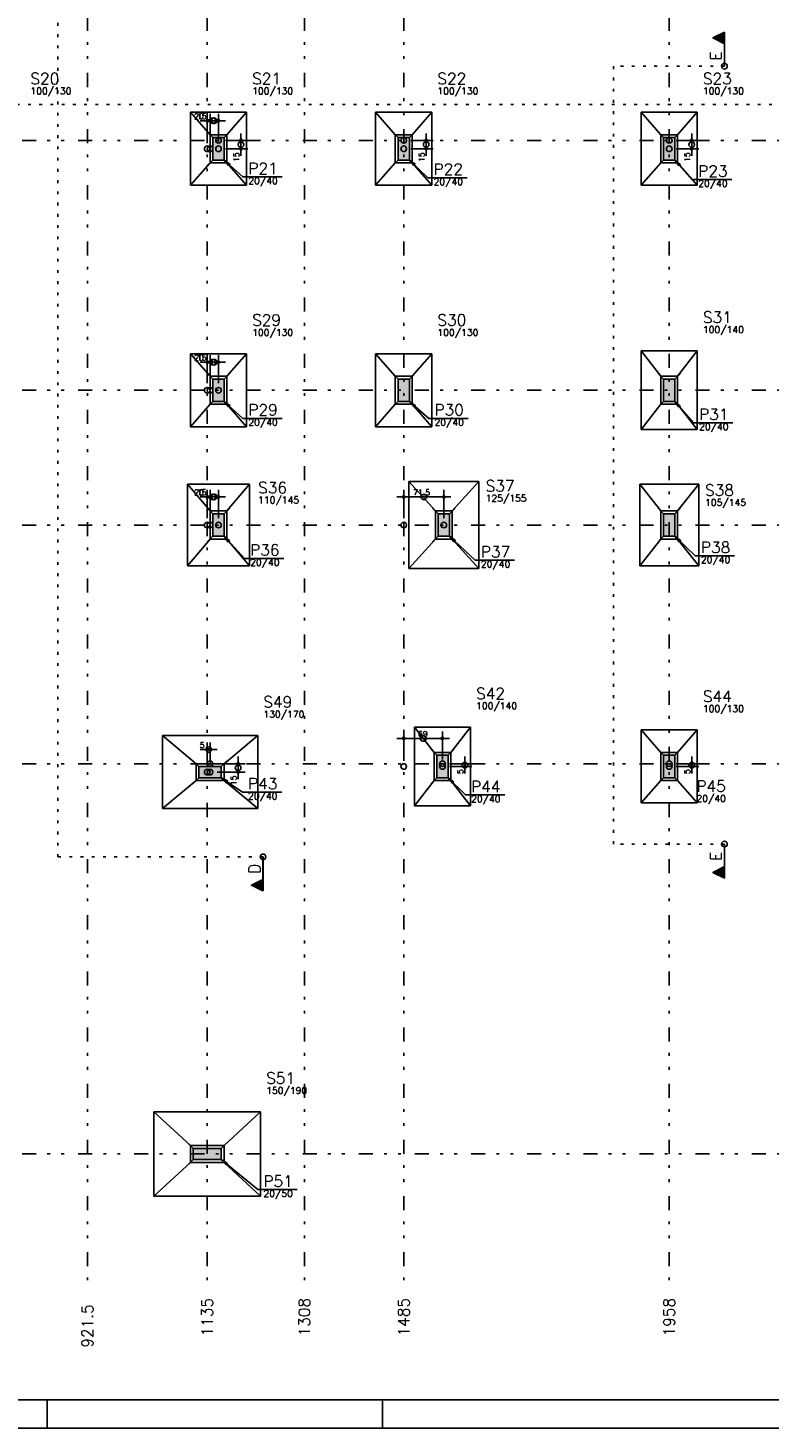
# Model space of a CAD drawing. Extents: x 0 to 119, y 0 to 84.
# Tile 2 of 11: x 32 to 59, y 0 to 50. Entities that reach past the tile are written whole.
import ezdxf

# ---------------------------------------------------------------- set-up
doc = ezdxf.new("R2010")
doc.units = 0
doc.linetypes.add('ESTILO_TQS_0002', pattern=[0.4, 0.1, -0.3])
doc.linetypes.add('ESTILO_TQS_0004', pattern=[2, 0.5, -0.4, 0.1, -0.4, 0.1, -0.5])
for name, color, linetype in [('1', 1, 'CONTINUOUS'), ('3', 3, 'CONTINUOUS'), ('6', 6, 'CONTINUOUS'), ('8', 8, 'CONTINUOUS')]:
    doc.layers.add(name, color=color, linetype=linetype)
doc.styles.get("Standard").update_dxf_attribs({"font": 'ROMANS.SHX'})

msp = doc.modelspace()

# ---------------------------------------------------------------- linework, layer by layer
at = {"layer": '1', "linetype": 'ESTILO_TQS_0004'}
for p, q in [((34.38486, 80.26058), (34.38486, 5.26058)), ((38.65486, 80.26058), (38.65486, 5.26058)), ((42.11486, 80.26058), (42.11486, 5.26058)), ((45.65486, 80.26058), (45.65486, 5.26058)), ((55.11486, 80.26058), (55.11486, 5.26058)), ((10.05486, 45.86058), (82.61486, 45.86058)), ((10.05486, 36.96058), (82.61486, 36.96058)), ((10.05486, 32.16058), (82.61486, 32.16058)), ((10.05486, 23.66058), (82.61486, 23.66058)), ((10.05486, 9.76058), (82.61486, 9.76058))]:
    msp.add_line(p, q, dxfattribs=at)
at = {"layer": '1', "linetype": 'CONTINUOUS'}
for p, q in [((39.30486, 46.56058), (38.40486, 46.56058)), ((39.30486, 46.56058), (38.50486, 46.56058)), ((38.65486, 45.81058), (38.65486, 46.81058)), ((38.75486, 45.81058), (38.75486, 46.81058)), ((39.05486, 45.81058), (39.05486, 46.81058)), ((39.05486, 45.81058), (39.05486, 46.81058)), ((38.85486, 45.96058), (38.65486, 46.16058)), ((39.25486, 45.96058), (39.45486, 46.16058)), ((39.85486, 45.31058), (39.85486, 46.11058)), ((39.85486, 45.31058), (39.85486, 46.11058)), ((45.45486, 45.96058), (45.25486, 46.16058)), ((45.85486, 45.96058), (46.05486, 46.16058)), ((46.45486, 45.31058), (46.45486, 46.11058)), ((46.45486, 45.31058), (46.45486, 46.11058)), ((54.91486, 45.96058), (54.71486, 46.16058)), ((55.31486, 45.96058), (55.51486, 46.16058)), ((55.91486, 45.31058), (55.91486, 46.11058)), ((55.91486, 45.31058), (55.91486, 46.11058)), ((38.65486, 45.56058), (38.65486, 45.56058)), ((38.75486, 45.56058), (38.75486, 45.56058)), ((39.05486, 45.86058), (39.05486, 45.86058)), ((39.05486, 45.86058), (39.05486, 45.86058)), ((39.05486, 45.56058), (39.05486, 45.56058)), ((39.05486, 45.56058), (39.05486, 45.56058)), ((39.05486, 45.56058), (39.05486, 45.56058)), ((39.05486, 45.56058), (39.05486, 45.56058)), ((39.05486, 45.56058), (39.05486, 45.56058)), ((39.05486, 45.56058), (39.05486, 45.56058)), ((39.30486, 45.86058), (40.10486, 45.86058)), ((39.30486, 45.86058), (40.10486, 45.86058)), ((39.30486, 45.56058), (40.10486, 45.56058)), ((39.30486, 45.56058), (40.10486, 45.56058)), ((45.65486, 45.86058), (45.65486, 45.86058)), ((45.65486, 45.86058), (45.65486, 45.86058)), ((45.65486, 45.56058), (45.65486, 45.56058)), ((45.65486, 45.56058), (45.65486, 45.56058)), ((45.65486, 45.56058), (45.65486, 45.56058)), ((45.65486, 45.56058), (45.65486, 45.56058)), ((45.90486, 45.86058), (46.70486, 45.86058)), ((45.90486, 45.86058), (46.70486, 45.86058)), ((45.90486, 45.56058), (46.70486, 45.56058)), ((45.90486, 45.56058), (46.70486, 45.56058)), ((55.11486, 45.86058), (55.11486, 45.86058)), ((55.11486, 45.86058), (55.11486, 45.86058)), ((55.11486, 45.56058), (55.11486, 45.56058)), ((55.11486, 45.56058), (55.11486, 45.56058)), ((55.11486, 45.56058), (55.11486, 45.56058)), ((55.11486, 45.56058), (55.11486, 45.56058)), ((55.36486, 45.86058), (56.16486, 45.86058)), ((55.36486, 45.86058), (56.16486, 45.86058)), ((55.36486, 45.56058), (56.16486, 45.56058)), ((55.36486, 45.56058), (56.16486, 45.56058)), ((38.85486, 45.16058), (38.65486, 44.96058)), ((39.25486, 45.16058), (39.45486, 44.96058)), ((45.45486, 45.16058), (45.25486, 44.96058)), ((45.85486, 45.16058), (46.05486, 44.96058)), ((54.91486, 45.16058), (54.71486, 44.96058)), ((55.31486, 45.16058), (55.51486, 44.96058)), ((39.30486, 37.96058), (38.40486, 37.96058)), ((39.30486, 37.96058), (38.50486, 37.96058)), ((38.65486, 37.21058), (38.65486, 38.21058)), ((38.75486, 37.21058), (38.75486, 38.21058)), ((39.05486, 37.21058), (39.05486, 38.21058)), ((39.05486, 37.21058), (39.05486, 38.21058)), ((38.85486, 37.36058), (38.65486, 37.56058)), ((39.25486, 37.36058), (39.45486, 37.56058)), ((45.45486, 37.36058), (45.25486, 37.56058)), ((45.85486, 37.36058), (46.05486, 37.56058)), ((54.91486, 37.36058), (54.71486, 37.56058)), ((55.31486, 37.36058), (55.51486, 37.56058)), ((38.65486, 36.96058), (38.65486, 36.96058)), ((38.75486, 36.96058), (38.75486, 36.96058)), ((39.05486, 36.96058), (39.05486, 36.96058)), ((39.05486, 36.96058), (39.05486, 36.96058)), ((39.05486, 36.96058), (39.05486, 36.96058)), ((39.05486, 36.96058), (39.05486, 36.96058)), ((45.65486, 36.96058), (45.65486, 36.96058)), ((45.65486, 36.96058), (45.65486, 36.96058)), ((55.11486, 36.96058), (55.11486, 36.96058)), ((55.11486, 36.96058), (55.11486, 36.96058)), ((38.85486, 36.56058), (38.65486, 36.36058)), ((39.25486, 36.56058), (39.45486, 36.36058)), ((45.45486, 36.56058), (45.25486, 36.36058)), ((45.85486, 36.56058), (46.05486, 36.36058)), ((54.91486, 36.56058), (54.71486, 36.36058)), ((55.31486, 36.56058), (55.51486, 36.36058)), ((38.65486, 32.41058), (38.65486, 33.41058)), ((38.75486, 32.41058), (38.75486, 33.41058)), ((39.05486, 32.41058), (39.05486, 33.41058)), ((39.05486, 32.41058), (39.05486, 33.41058)), ((45.65486, 32.41058), (45.65486, 33.41058)), ((45.65486, 32.41058), (45.65486, 33.41058)), ((47.08486, 32.41058), (47.08486, 33.41058)), ((47.08486, 32.41058), (47.08486, 33.41058)), ((39.30486, 33.16058), (38.40486, 33.16058)), ((39.30486, 33.16058), (38.50486, 33.16058)), ((47.33486, 33.16058), (45.40486, 33.16058)), ((47.33486, 33.16058), (45.40486, 33.16058)), ((38.85486, 32.56058), (38.65486, 32.76058)), ((39.25486, 32.56058), (39.45486, 32.76058)), ((46.88486, 32.56058), (46.68486, 32.76058)), ((47.28486, 32.56058), (47.48486, 32.76058)), ((54.91486, 32.56058), (54.71486, 32.76058)), ((55.31486, 32.56058), (55.51486, 32.76058)), ((38.65486, 32.16058), (38.65486, 32.16058)), ((38.75486, 32.16058), (38.75486, 32.16058)), ((39.05486, 32.16058), (39.05486, 32.16058)), ((39.05486, 32.16058), (39.05486, 32.16058)), ((39.05486, 32.16058), (39.05486, 32.16058)), ((39.05486, 32.16058), (39.05486, 32.16058)), ((45.65486, 32.16058), (45.65486, 32.16058)), ((45.65486, 32.16058), (45.65486, 32.16058)), ((47.08486, 32.16058), (47.08486, 32.16058)), ((47.08486, 32.16058), (47.08486, 32.16058)), ((47.08486, 32.16058), (47.08486, 32.16058)), ((47.08486, 32.16058), (47.08486, 32.16058)), ((55.11486, 32.16058), (55.11486, 32.16058)), ((55.11486, 32.16058), (55.11486, 32.16058)), ((38.85486, 31.76058), (38.65486, 31.56058)), ((39.25486, 31.76058), (39.45486, 31.56058)), ((46.88486, 31.76058), (46.68486, 31.56058)), ((47.28486, 31.76058), (47.48486, 31.56058)), ((54.91486, 31.76058), (54.71486, 31.56058)), ((55.31486, 31.76058), (55.51486, 31.56058)), ((47.28486, 24.56058), (45.40486, 24.56058)), ((47.28486, 24.56058), (45.40486, 24.56058)), ((45.65486, 23.81058), (45.65486, 24.81058)), ((45.65486, 23.81058), (45.65486, 24.81058)), ((47.03486, 23.81058), (47.03486, 24.81058)), ((47.03486, 23.81058), (47.03486, 24.81058)), ((39.00486, 24.16058), (38.40486, 24.16058)), ((38.65486, 23.61058), (38.65486, 24.41058)), ((38.75486, 23.61058), (38.75486, 24.41058)), ((46.83486, 23.96058), (46.63486, 24.16058)), ((47.23486, 23.96058), (47.43486, 24.16058)), ((54.91486, 23.96058), (54.71486, 24.16058)), ((55.31486, 23.96058), (55.51486, 24.16058)), ((38.35486, 23.56058), (38.15486, 23.76058)), ((38.75486, 23.66058), (38.75486, 23.66058)), ((38.75486, 23.66058), (38.75486, 23.66058)), ((39.00486, 23.66058), (40.00486, 23.66058)), ((39.00486, 23.66058), (40.00486, 23.66058)), ((39.15486, 23.56058), (39.35486, 23.76058)), ((39.75486, 23.11058), (39.75486, 23.91058)), ((39.75486, 23.11058), (39.75486, 23.91058)), ((45.65486, 23.56058), (45.65486, 23.56058)), ((45.65486, 23.56058), (45.65486, 23.56058)), ((47.03486, 23.66058), (47.03486, 23.66058)), ((47.03486, 23.66058), (47.03486, 23.66058)), ((47.03486, 23.56058), (47.03486, 23.56058)), ((47.03486, 23.56058), (47.03486, 23.56058)), ((47.03486, 23.56058), (47.03486, 23.56058)), ((47.03486, 23.56058), (47.03486, 23.56058)), ((47.03486, 23.56058), (47.03486, 23.56058)), ((47.03486, 23.56058), (47.03486, 23.56058)), ((47.28486, 23.66058), (48.08486, 23.66058)), ((47.28486, 23.66058), (48.08486, 23.66058)), ((47.28486, 23.56058), (48.08486, 23.56058)), ((47.28486, 23.56058), (48.08486, 23.56058)), ((47.83486, 23.31058), (47.83486, 23.91058)), ((47.83486, 23.31058), (47.83486, 23.91058)), ((55.11486, 23.66058), (55.11486, 23.66058)), ((55.11486, 23.66058), (55.11486, 23.66058)), ((55.11486, 23.56058), (55.11486, 23.56058)), ((55.11486, 23.56058), (55.11486, 23.56058)), ((55.11486, 23.56058), (55.11486, 23.56058)), ((55.11486, 23.56058), (55.11486, 23.56058)), ((55.36486, 23.66058), (56.16486, 23.66058)), ((55.36486, 23.66058), (56.16486, 23.66058)), ((55.36486, 23.56058), (56.16486, 23.56058)), ((55.36486, 23.56058), (56.16486, 23.56058)), ((55.91486, 23.31058), (55.91486, 23.91058)), ((55.91486, 23.31058), (55.91486, 23.91058)), ((38.35486, 23.16058), (38.15486, 22.96058)), ((38.65486, 23.36058), (38.65486, 23.36058)), ((38.75486, 23.36058), (38.75486, 23.36058)), ((38.75486, 23.36058), (38.75486, 23.36058)), ((38.75486, 23.36058), (38.75486, 23.36058)), ((38.75486, 23.36058), (38.75486, 23.36058)), ((38.75486, 23.36058), (38.75486, 23.36058)), ((39.00486, 23.36058), (40.00486, 23.36058)), ((39.00486, 23.36058), (40.00486, 23.36058)), ((39.15486, 23.16058), (39.35486, 22.96058)), ((46.83486, 23.16058), (46.63486, 22.96058)), ((47.23486, 23.16058), (47.43486, 22.96058)), ((54.91486, 23.16058), (54.71486, 22.96058)), ((55.31486, 23.16058), (55.51486, 22.96058)), ((38.15486, 9.96058), (37.95486, 10.16058)), ((39.15486, 9.96058), (39.35486, 10.16058)), ((38.15486, 9.56058), (37.95486, 9.36058)), ((38.65486, 9.76058), (38.65486, 9.76058)), ((38.65486, 9.76058), (38.65486, 9.76058)), ((39.15486, 9.56058), (39.35486, 9.36058)), ((32.950001, 0), (32.950001, 1)), ((44.900002, 0), (44.900002, 1)), ((0, 0), (118.900002, 0))]:
    msp.add_line(p, q, dxfattribs=at)
for points in [[(40.05486, 46.86058), (38.05486, 46.86058)], [(38.05486, 46.86058), (38.05486, 44.26058)], [(38.75486, 46.06058), (38.05486, 46.86058)], [(39.35486, 46.06058), (40.05486, 46.86058)], [(40.05486, 44.26058), (40.05486, 46.86058)], [(46.65486, 46.86058), (44.65486, 46.86058)], [(44.65486, 46.86058), (44.65486, 44.26058)], [(45.35486, 46.06058), (44.65486, 46.86058)], [(45.95486, 46.06058), (46.65486, 46.86058)], [(46.65486, 44.26058), (46.65486, 46.86058)], [(56.11486, 46.86058), (54.11486, 46.86058)], [(54.11486, 46.86058), (54.11486, 44.26058)], [(54.81486, 46.06058), (54.11486, 46.86058)], [(55.41486, 46.06058), (56.11486, 46.86058)], [(56.11486, 44.26058), (56.11486, 46.86058)], [(38.75486, 45.06058), (39.35486, 45.06058), (39.35486, 46.06058), (38.75486, 46.06058), (38.75486, 45.06058)], [(45.35486, 45.06058), (45.95486, 45.06058), (45.95486, 46.06058), (45.35486, 46.06058), (45.35486, 45.06058)], [(54.81486, 45.06058), (55.41486, 45.06058), (55.41486, 46.06058), (54.81486, 46.06058), (54.81486, 45.06058)], [(38.75486, 45.06058), (38.05486, 44.26058)], [(41.319523, 44.56058), (39.919523, 44.56058), (39.25486, 45.16058), (39.460711, 45.018716), (39.25486, 45.16058), (39.41698, 44.970272)], [(39.35486, 45.06058), (40.05486, 44.26058)], [(45.35486, 45.06058), (44.65486, 44.26058)], [(47.919523, 44.528929), (46.519523, 44.528929), (45.85486, 45.16058), (46.057009, 45.013488), (45.85486, 45.16058), (46.01205, 44.96618)], [(45.95486, 45.06058), (46.65486, 44.26058)], [(54.81486, 45.06058), (54.11486, 44.26058)], [(57.347873, 44.465628), (55.947873, 44.465628), (55.31486, 45.16058), (55.505892, 44.999314), (55.31486, 45.16058), (55.457644, 44.955366)], [(55.41486, 45.06058), (56.11486, 44.26058)], [(38.05486, 44.26058), (40.05486, 44.26058)], [(44.65486, 44.26058), (46.65486, 44.26058)], [(54.11486, 44.26058), (56.11486, 44.26058)], [(40.05486, 38.26058), (38.05486, 38.26058)], [(38.05486, 38.26058), (38.05486, 35.66058)], [(38.75486, 37.46058), (38.05486, 38.26058)], [(39.35486, 37.46058), (40.05486, 38.26058)], [(40.05486, 35.66058), (40.05486, 38.26058)], [(46.65486, 38.26058), (44.65486, 38.26058)], [(44.65486, 38.26058), (44.65486, 35.66058)], [(45.35486, 37.46058), (44.65486, 38.26058)], [(45.95486, 37.46058), (46.65486, 38.26058)], [(46.65486, 35.66058), (46.65486, 38.26058)], [(56.11486, 38.36058), (54.11486, 38.36058)], [(54.11486, 38.36058), (54.11486, 35.56058)], [(54.81486, 37.46058), (54.11486, 38.36058)], [(55.41486, 37.46058), (56.11486, 38.36058)], [(56.11486, 35.56058), (56.11486, 38.36058)], [(38.75486, 36.46058), (39.35486, 36.46058), (39.35486, 37.46058), (38.75486, 37.46058), (38.75486, 36.46058)], [(45.35486, 36.46058), (45.95486, 36.46058), (45.95486, 37.46058), (45.35486, 37.46058), (45.35486, 36.46058)], [(54.81486, 36.46058), (55.41486, 36.46058), (55.41486, 37.46058), (54.81486, 37.46058), (54.81486, 36.46058)], [(38.75486, 36.46058), (38.05486, 35.66058)], [(41.319523, 35.96058), (39.919523, 35.96058), (39.25486, 36.56058), (39.460711, 36.418716), (39.25486, 36.56058), (39.41698, 36.370272)], [(39.35486, 36.46058), (40.05486, 35.66058)], [(45.35486, 36.46058), (44.65486, 35.66058)], [(47.951174, 35.96058), (46.551174, 35.96058), (45.85486, 36.56058), (46.06393, 36.423504), (45.85486, 36.56058), (46.021328, 36.374063)], [(45.95486, 36.46058), (46.65486, 35.66058)], [(54.81486, 36.46058), (54.11486, 35.56058)], [(57.379523, 35.802327), (55.979523, 35.802327), (55.31486, 36.56058), (55.502782, 36.395701), (55.31486, 36.56058), (55.453705, 36.352681)], [(55.41486, 36.46058), (56.11486, 35.56058)], [(38.05486, 35.66058), (40.05486, 35.66058)], [(44.65486, 35.66058), (46.65486, 35.66058)], [(54.11486, 35.56058), (56.11486, 35.56058)], [(40.15486, 33.61058), (37.95486, 33.61058)], [(37.95486, 33.61058), (37.95486, 30.71058)], [(38.75486, 32.66058), (37.95486, 33.61058)], [(39.35486, 32.66058), (40.15486, 33.61058)], [(40.15486, 30.71058), (40.15486, 33.61058)], [(48.33486, 33.71058), (45.83486, 33.71058)], [(45.83486, 33.71058), (45.83486, 30.61058)], [(46.78486, 32.66058), (45.83486, 33.71058)], [(47.38486, 32.66058), (48.33486, 33.71058)], [(48.33486, 30.61058), (48.33486, 33.71058)], [(56.16486, 33.61058), (54.06486, 33.61058)], [(54.06486, 33.61058), (54.06486, 30.71058)], [(54.81486, 32.66058), (54.06486, 33.61058)], [(55.41486, 32.66058), (56.16486, 33.61058)], [(56.16486, 30.71058), (56.16486, 33.61058)], [(38.75486, 31.66058), (39.35486, 31.66058), (39.35486, 32.66058), (38.75486, 32.66058), (38.75486, 31.66058)], [(46.78486, 31.66058), (47.38486, 31.66058), (47.38486, 32.66058), (46.78486, 32.66058), (46.78486, 31.66058)], [(54.81486, 31.66058), (55.41486, 31.66058), (55.41486, 32.66058), (54.81486, 32.66058), (54.81486, 31.66058)], [(38.75486, 31.66058), (37.95486, 30.71058)], [(41.382824, 30.970676), (39.982824, 30.970676), (39.25486, 31.76058), (39.446828, 31.600429), (39.25486, 31.76058), (39.398837, 31.556201)], [(39.35486, 31.66058), (40.15486, 30.71058)], [(46.78486, 31.66058), (45.83486, 30.61058)], [(49.602728, 30.907375), (48.202728, 30.907375), (47.28486, 31.76058), (47.488619, 31.615728), (47.28486, 31.76058), (47.444186, 31.567927)], [(47.38486, 31.66058), (48.33486, 30.61058)], [(54.81486, 31.66058), (54.06486, 30.71058)], [(57.442824, 31.065628), (56.042824, 31.065628), (55.31486, 31.76058), (55.516675, 31.613031), (55.31486, 31.76058), (55.47161, 31.565825)], [(55.41486, 31.66058), (56.16486, 30.71058)], [(37.95486, 30.71058), (40.15486, 30.71058)], [(45.83486, 30.61058), (48.33486, 30.61058)], [(54.06486, 30.71058), (56.16486, 30.71058)], [(48.03486, 24.96058), (46.03486, 24.96058)], [(46.03486, 24.96058), (46.03486, 22.16058)], [(46.73486, 24.06058), (46.03486, 24.96058)], [(47.33486, 24.06058), (48.03486, 24.96058)], [(48.03486, 22.16058), (48.03486, 24.96058)], [(37.05486, 24.66058), (37.05486, 22.06058)], [(40.45486, 24.66058), (37.05486, 24.66058)], [(38.25486, 23.66058), (37.05486, 24.66058)], [(39.25486, 23.66058), (40.45486, 24.66058)], [(40.45486, 22.06058), (40.45486, 24.66058)], [(56.11486, 24.86058), (54.11486, 24.86058)], [(54.11486, 24.86058), (54.11486, 22.26058)], [(54.81486, 24.06058), (54.11486, 24.86058)], [(55.41486, 24.06058), (56.11486, 24.86058)], [(56.11486, 22.26058), (56.11486, 24.86058)], [(46.73486, 23.06058), (47.33486, 23.06058), (47.33486, 24.06058), (46.73486, 24.06058), (46.73486, 23.06058)], [(54.81486, 23.06058), (55.41486, 23.06058), (55.41486, 24.06058), (54.81486, 24.06058), (54.81486, 23.06058)], [(38.25486, 23.66058), (38.25486, 23.06058), (39.25486, 23.06058), (39.25486, 23.66058), (38.25486, 23.66058)], [(38.25486, 23.06058), (37.05486, 22.06058)], [(41.307888, 22.649172), (39.907888, 22.649172), (39.15486, 23.16058), (39.378238, 23.048321), (39.15486, 23.16058), (39.341572, 22.994332)], [(39.25486, 23.06058), (40.45486, 22.06058)], [(46.73486, 23.06058), (46.03486, 22.16058)], [(49.255001, 22.545815), (47.855001, 22.545815), (47.23486, 23.16058), (47.433859, 23.009254), (47.23486, 23.16058), (47.387912, 22.962906)], [(47.33486, 23.06058), (48.03486, 22.16058)], [(54.81486, 23.06058), (54.11486, 22.26058)], [(55.41486, 23.06058), (56.11486, 22.26058)], [(37.05486, 22.06058), (40.45486, 22.06058)], [(46.03486, 22.16058), (48.03486, 22.16058)], [(54.11486, 22.26058), (56.11486, 22.26058)], [(36.75486, 11.26058), (36.75486, 8.26058)], [(40.55486, 11.26058), (36.75486, 11.26058)], [(38.05486, 10.06058), (36.75486, 11.26058)], [(39.25486, 10.06058), (40.55486, 11.26058)], [(40.55486, 8.26058), (40.55486, 11.26058)], [(38.05486, 10.06058), (38.05486, 9.46058), (39.25486, 9.46058), (39.25486, 10.06058), (38.05486, 10.06058)], [(41.856343, 8.489831), (40.456343, 8.489831), (39.15486, 9.56058), (39.367, 9.428305), (39.15486, 9.56058), (39.325536, 9.377906)], [(38.05486, 9.46058), (36.75486, 8.26058)], [(39.25486, 9.46058), (40.55486, 8.26058)], [(36.75486, 8.26058), (40.55486, 8.26058)]]:
    msp.add_lwpolyline(points, dxfattribs=at)
for centre, radius in [((57.081174, 48.50236), 0.1), ((38.65486, 46.56058), 0.04), ((38.65486, 46.56058), 0.02), ((38.75486, 46.56058), 0.04), ((38.75486, 46.56058), 0.02), ((38.85486, 46.56058), 0.1), ((38.90486, 46.56058), 0.1), ((39.05486, 46.56058), 0.04), ((39.05486, 46.56058), 0.04), ((39.05486, 46.56058), 0.02), ((39.05486, 46.56058), 0.02), ((39.05486, 45.86058), 0.1), ((39.05486, 45.86058), 0.1), ((39.85486, 45.86058), 0.04), ((39.85486, 45.86058), 0.04), ((39.85486, 45.86058), 0.02), ((39.85486, 45.86058), 0.02), ((45.65486, 45.86058), 0.1), ((45.65486, 45.86058), 0.1), ((46.45486, 45.86058), 0.04), ((46.45486, 45.86058), 0.04), ((46.45486, 45.86058), 0.02), ((46.45486, 45.86058), 0.02), ((55.11486, 45.86058), 0.1), ((55.11486, 45.86058), 0.1), ((55.91486, 45.86058), 0.04), ((55.91486, 45.86058), 0.04), ((55.91486, 45.86058), 0.02), ((55.91486, 45.86058), 0.02), ((38.65486, 45.56058), 0.1), ((38.75486, 45.56058), 0.1), ((39.05486, 45.56058), 0.1), ((39.05486, 45.56058), 0.1), ((39.05486, 45.56058), 0.1), ((39.05486, 45.56058), 0.1), ((39.85486, 45.71058), 0.1), ((39.85486, 45.71058), 0.1), ((39.85486, 45.56058), 0.04), ((39.85486, 45.56058), 0.04), ((39.85486, 45.56058), 0.02), ((39.85486, 45.56058), 0.02), ((45.65486, 45.56058), 0.1), ((45.65486, 45.56058), 0.1), ((46.45486, 45.71058), 0.1), ((46.45486, 45.71058), 0.1), ((46.45486, 45.56058), 0.04), ((46.45486, 45.56058), 0.04), ((46.45486, 45.56058), 0.02), ((46.45486, 45.56058), 0.02), ((55.11486, 45.56058), 0.1), ((55.11486, 45.56058), 0.1), ((55.91486, 45.71058), 0.1), ((55.91486, 45.71058), 0.1), ((55.91486, 45.56058), 0.04), ((55.91486, 45.56058), 0.04), ((55.91486, 45.56058), 0.02), ((55.91486, 45.56058), 0.02), ((38.65486, 37.96058), 0.04), ((38.65486, 37.96058), 0.02), ((38.75486, 37.96058), 0.04), ((38.75486, 37.96058), 0.02), ((38.85486, 37.96058), 0.1), ((38.90486, 37.96058), 0.1), ((39.05486, 37.96058), 0.04), ((39.05486, 37.96058), 0.04), ((39.05486, 37.96058), 0.02), ((39.05486, 37.96058), 0.02), ((38.65486, 36.96058), 0.1), ((38.75486, 36.96058), 0.1), ((39.05486, 36.96058), 0.1), ((39.05486, 36.96058), 0.1), ((38.65486, 33.16058), 0.04), ((38.65486, 33.16058), 0.02), ((38.75486, 33.16058), 0.04), ((38.75486, 33.16058), 0.02), ((38.85486, 33.16058), 0.1), ((38.90486, 33.16058), 0.1), ((39.05486, 33.16058), 0.04), ((39.05486, 33.16058), 0.04), ((39.05486, 33.16058), 0.02), ((39.05486, 33.16058), 0.02), ((45.65486, 33.16058), 0.04), ((45.65486, 33.16058), 0.04), ((45.65486, 33.16058), 0.02), ((45.65486, 33.16058), 0.02), ((46.36986, 33.16058), 0.1), ((46.36986, 33.16058), 0.1), ((47.08486, 33.16058), 0.04), ((47.08486, 33.16058), 0.04), ((47.08486, 33.16058), 0.02), ((47.08486, 33.16058), 0.02), ((38.65486, 32.16058), 0.1), ((38.75486, 32.16058), 0.1), ((39.05486, 32.16058), 0.1), ((39.05486, 32.16058), 0.1), ((45.65486, 32.16058), 0.1), ((45.65486, 32.16058), 0.1), ((47.08486, 32.16058), 0.1), ((47.08486, 32.16058), 0.1), ((45.65486, 24.56058), 0.04), ((45.65486, 24.56058), 0.04), ((45.65486, 24.56058), 0.02), ((45.65486, 24.56058), 0.02), ((46.34486, 24.56058), 0.1), ((46.34486, 24.56058), 0.1), ((47.03486, 24.56058), 0.04), ((47.03486, 24.56058), 0.04), ((47.03486, 24.56058), 0.02), ((47.03486, 24.56058), 0.02), ((38.70486, 24.16058), 0.1), ((38.65486, 24.16058), 0.04), ((38.65486, 24.16058), 0.02), ((38.75486, 24.16058), 0.04), ((38.75486, 24.16058), 0.02), ((38.65486, 23.36058), 0.1), ((38.75486, 23.66058), 0.1), ((38.75486, 23.66058), 0.1), ((38.75486, 23.36058), 0.1), ((38.75486, 23.36058), 0.1), ((38.75486, 23.36058), 0.1), ((39.75486, 23.51058), 0.1), ((39.75486, 23.51058), 0.1), ((39.75486, 23.66058), 0.04), ((39.75486, 23.66058), 0.04), ((39.75486, 23.66058), 0.02), ((39.75486, 23.66058), 0.02), ((45.65486, 23.56058), 0.1), ((45.65486, 23.56058), 0.1), ((47.03486, 23.66058), 0.1), ((47.03486, 23.66058), 0.1), ((47.03486, 23.56058), 0.1), ((47.03486, 23.56058), 0.1), ((47.03486, 23.56058), 0.1), ((47.03486, 23.56058), 0.1), ((47.83486, 23.61058), 0.1), ((47.83486, 23.61058), 0.1), ((47.83486, 23.66058), 0.04), ((47.83486, 23.66058), 0.04), ((47.83486, 23.56058), 0.04), ((47.83486, 23.56058), 0.04), ((47.83486, 23.66058), 0.02), ((47.83486, 23.66058), 0.02), ((47.83486, 23.56058), 0.02), ((47.83486, 23.56058), 0.02), ((55.11486, 23.66058), 0.1), ((55.11486, 23.66058), 0.1), ((55.11486, 23.56058), 0.1), ((55.11486, 23.56058), 0.1), ((55.91486, 23.61058), 0.1), ((55.91486, 23.61058), 0.1), ((55.91486, 23.66058), 0.04), ((55.91486, 23.66058), 0.04), ((55.91486, 23.56058), 0.04), ((55.91486, 23.56058), 0.04), ((55.91486, 23.66058), 0.02), ((55.91486, 23.66058), 0.02), ((55.91486, 23.56058), 0.02), ((55.91486, 23.56058), 0.02), ((39.75486, 23.36058), 0.04), ((39.75486, 23.36058), 0.04), ((39.75486, 23.36058), 0.02), ((39.75486, 23.36058), 0.02), ((57.081174, 20.798885), 0.1), ((40.641749, 20.342234), 0.1)]:
    msp.add_circle(centre, radius, dxfattribs=at)
for points in [[(38.85486, 45.16058), (39.25486, 45.16058), (39.25486, 45.96058)], [(38.85486, 45.16058), (39.25486, 45.96058), (38.85486, 45.96058)], [(38.85486, 45.16058), (38.85486, 45.96058), (38.85486, 45.16058)], [(45.45486, 45.16058), (45.85486, 45.16058), (45.85486, 45.96058)], [(45.45486, 45.16058), (45.85486, 45.96058), (45.45486, 45.96058)], [(45.45486, 45.16058), (45.45486, 45.96058), (45.45486, 45.16058)], [(54.91486, 45.16058), (55.31486, 45.16058), (55.31486, 45.96058)], [(54.91486, 45.16058), (55.31486, 45.96058), (54.91486, 45.96058)], [(54.91486, 45.16058), (54.91486, 45.96058), (54.91486, 45.16058)], [(38.85486, 36.56058), (39.25486, 36.56058), (39.25486, 37.36058)], [(38.85486, 36.56058), (39.25486, 37.36058), (38.85486, 37.36058)], [(38.85486, 36.56058), (38.85486, 37.36058), (38.85486, 36.56058)], [(45.45486, 36.56058), (45.85486, 36.56058), (45.85486, 37.36058)], [(45.45486, 36.56058), (45.85486, 37.36058), (45.45486, 37.36058)], [(45.45486, 36.56058), (45.45486, 37.36058), (45.45486, 36.56058)], [(54.91486, 36.56058), (55.31486, 36.56058), (55.31486, 37.36058)], [(54.91486, 36.56058), (55.31486, 37.36058), (54.91486, 37.36058)], [(54.91486, 36.56058), (54.91486, 37.36058), (54.91486, 36.56058)], [(38.85486, 31.76058), (39.25486, 31.76058), (39.25486, 32.56058)], [(38.85486, 31.76058), (39.25486, 32.56058), (38.85486, 32.56058)], [(38.85486, 31.76058), (38.85486, 32.56058), (38.85486, 31.76058)], [(46.88486, 31.76058), (47.28486, 31.76058), (47.28486, 32.56058)], [(46.88486, 31.76058), (47.28486, 32.56058), (46.88486, 32.56058)], [(46.88486, 31.76058), (46.88486, 32.56058), (46.88486, 31.76058)], [(54.91486, 31.76058), (55.31486, 31.76058), (55.31486, 32.56058)], [(54.91486, 31.76058), (55.31486, 32.56058), (54.91486, 32.56058)], [(54.91486, 31.76058), (54.91486, 32.56058), (54.91486, 31.76058)], [(46.83486, 23.16058), (47.23486, 23.16058), (47.23486, 23.96058)], [(46.83486, 23.16058), (47.23486, 23.96058), (46.83486, 23.96058)], [(46.83486, 23.16058), (46.83486, 23.96058), (46.83486, 23.16058)], [(54.91486, 23.16058), (55.31486, 23.16058), (55.31486, 23.96058)], [(54.91486, 23.16058), (55.31486, 23.96058), (54.91486, 23.96058)], [(54.91486, 23.16058), (54.91486, 23.96058), (54.91486, 23.16058)], [(38.35486, 23.56058), (38.35486, 23.16058), (39.15486, 23.16058)], [(38.35486, 23.56058), (39.15486, 23.16058), (39.15486, 23.56058)], [(38.35486, 23.56058), (39.15486, 23.56058), (38.35486, 23.56058)], [(39.15486, 9.56058), (39.15486, 9.96058), (38.15486, 9.96058)], [(39.15486, 9.56058), (38.15486, 9.96058), (38.15486, 9.56058)], [(39.15486, 9.56058), (38.15486, 9.56058), (39.15486, 9.56058)]]:
    msp.add_solid(points, dxfattribs=at)
at = {"layer": '3', "linetype": 'ESTILO_TQS_0002'}
for p, q in [((33.335338, 20.342234), (33.335338, 76.662485)), ((53.123534, 20.798885), (53.123534, 48.50236)), ((57.081174, 48.50236), (53.123534, 48.50236)), ((13.069677, 47.140413), (79.857556, 47.140413)), ((57.081174, 20.798885), (53.123534, 20.798885)), ((40.641749, 20.342234), (33.335338, 20.342234))]:
    msp.add_line(p, q, dxfattribs=at)
at = {"layer": '3', "linetype": 'CONTINUOUS'}
for p, q in [((57.081174, 49.718315), (56.666342, 49.510899)), ((56.666342, 49.510899), (57.079436, 49.304352)), ((57.079436, 49.715494), (56.670244, 49.510899)), ((56.670245, 49.510899), (57.079435, 49.306303)), ((56.698252, 49.524902), (56.698252, 49.496895)), ((56.730162, 49.540857), (56.730162, 49.480941)), ((56.762073, 49.556812), (56.762073, 49.464986)), ((56.793983, 49.572767), (56.793983, 49.449031)), ((56.825893, 49.588721), (56.825893, 49.433076)), ((56.857992, 49.604771), (56.857805, 49.41712)), ((56.889713, 49.62063), (56.889713, 49.401166)), ((56.921623, 49.636585), (56.921623, 49.385211)), ((56.953534, 49.652541), (56.953534, 49.369255)), ((56.985444, 49.668497), (56.985444, 49.3533)), ((57.017354, 49.684452), (57.017354, 49.337344)), ((57.049264, 49.700408), (57.049264, 49.321389)), ((57.079435, 49.715494), (57.079435, 48.50236)), ((57.081174, 48.50236), (57.081174, 49.718315)), ((57.079435, 19.585751), (57.079435, 20.798885)), ((57.081174, 20.798885), (57.081174, 19.58293)), ((40.64001, 19.1291), (40.64001, 20.342234)), ((40.641749, 20.342234), (40.641749, 19.126279)), ((56.666342, 19.790346), (57.079436, 19.996893)), ((56.670245, 19.790346), (57.079435, 19.994942)), ((56.985444, 19.632748), (56.985444, 19.947945)), ((57.017354, 19.616793), (57.017354, 19.963901)), ((57.049264, 19.600837), (57.049264, 19.979856)), ((40.226917, 19.333695), (40.640011, 19.540242)), ((40.23082, 19.333695), (40.64001, 19.538291)), ((40.482198, 19.208009), (40.482198, 19.459383)), ((40.514109, 19.192053), (40.514109, 19.475339)), ((40.546019, 19.176098), (40.546019, 19.491294)), ((40.577929, 19.160142), (40.577929, 19.50725)), ((40.609839, 19.144186), (40.609839, 19.523205)), ((57.081174, 19.58293), (56.666342, 19.790346)), ((57.079436, 19.585751), (56.670244, 19.790346)), ((56.698252, 19.776342), (56.698252, 19.80435)), ((56.730162, 19.760388), (56.730162, 19.820304)), ((56.762073, 19.744432), (56.762073, 19.836259)), ((56.793983, 19.728478), (56.793983, 19.852214)), ((56.825893, 19.712524), (56.825893, 19.868169)), ((56.857992, 19.696474), (56.857805, 19.884125)), ((56.889713, 19.680615), (56.889713, 19.900079)), ((56.921623, 19.66466), (56.921623, 19.916034)), ((56.953534, 19.648703), (56.953534, 19.93199)), ((40.641749, 19.126279), (40.226917, 19.333695)), ((40.640011, 19.1291), (40.230819, 19.333695)), ((40.258827, 19.319692), (40.258827, 19.347699)), ((40.290737, 19.303737), (40.290737, 19.363653)), ((40.322648, 19.287782), (40.322648, 19.379608)), ((40.354558, 19.271827), (40.354558, 19.395563)), ((40.386468, 19.255873), (40.386468, 19.411518)), ((40.418567, 19.239823), (40.41838, 19.427474)), ((40.450288, 19.223964), (40.450288, 19.443428))]:
    msp.add_line(p, q, dxfattribs=at)
for points in [[(57.079435, 49.715493), (56.670245, 49.510899), (57.079435, 49.306303), (57.079435, 49.715493)], [(57.079435, 19.585751), (56.670245, 19.790346), (57.079435, 19.994942), (57.079435, 19.585751)], [(40.64001, 19.129101), (40.23082, 19.333695), (40.64001, 19.538291), (40.64001, 19.129101)]]:
    msp.add_lwpolyline(points, dxfattribs=at)
at = {"layer": '6', "linetype": 'CONTINUOUS'}
for points in [[(38.85486, 45.16058), (39.25486, 45.16058), (39.25486, 45.96058), (38.85486, 45.96058), (38.85486, 45.16058)], [(45.45486, 45.16058), (45.85486, 45.16058), (45.85486, 45.96058), (45.45486, 45.96058), (45.45486, 45.16058)], [(54.91486, 45.16058), (55.31486, 45.16058), (55.31486, 45.96058), (54.91486, 45.96058), (54.91486, 45.16058)], [(38.85486, 36.56058), (39.25486, 36.56058), (39.25486, 37.36058), (38.85486, 37.36058), (38.85486, 36.56058)], [(45.45486, 36.56058), (45.85486, 36.56058), (45.85486, 37.36058), (45.45486, 37.36058), (45.45486, 36.56058)], [(54.91486, 36.56058), (55.31486, 36.56058), (55.31486, 37.36058), (54.91486, 37.36058), (54.91486, 36.56058)], [(38.85486, 31.76058), (39.25486, 31.76058), (39.25486, 32.56058), (38.85486, 32.56058), (38.85486, 31.76058)], [(46.88486, 31.76058), (47.28486, 31.76058), (47.28486, 32.56058), (46.88486, 32.56058), (46.88486, 31.76058)], [(54.91486, 31.76058), (55.31486, 31.76058), (55.31486, 32.56058), (54.91486, 32.56058), (54.91486, 31.76058)], [(46.83486, 23.16058), (47.23486, 23.16058), (47.23486, 23.96058), (46.83486, 23.96058), (46.83486, 23.16058)], [(54.91486, 23.16058), (55.31486, 23.16058), (55.31486, 23.96058), (54.91486, 23.96058), (54.91486, 23.16058)], [(38.35486, 23.56058), (38.35486, 23.16058), (39.15486, 23.16058), (39.15486, 23.56058), (38.35486, 23.56058)], [(39.15486, 9.56058), (39.15486, 9.96058), (38.15486, 9.96058), (38.15486, 9.56058), (39.15486, 9.56058)]]:
    msp.add_lwpolyline(points, dxfattribs=at)
at = {"layer": '8', "linetype": 'CONTINUOUS'}
msp.add_line((2.5, 1), (117.900002, 1), dxfattribs=at)

# ---------------------------------------------------------------- texts
at = {"layer": '1', "linetype": 'CONTINUOUS'}
for s, p in [('20', (38.188193, 46.62058)), ('15', (38.288193, 46.62058)), ('20', (38.188193, 38.02058)), ('15', (38.288193, 38.02058)), ('20', (38.188193, 33.22058)), ('15', (38.288193, 33.22058)), ('71.5', (45.98986, 33.22058)), ('71.5', (45.98986, 33.22058)), ('69', (46.16486, 24.62058)), ('69', (46.16486, 24.62058)), ('5', (38.388193, 24.22058))]:
    msp.add_text(s, height=0.2, dxfattribs=at).set_placement(p)
for s, height, p in [('15', 0.2, (39.79486, 45.093913)), ('15', 0.2, (39.79486, 45.093913)), ('15', 0.2, (46.39486, 45.093913)), ('15', 0.2, (46.39486, 45.093913)), ('15', 0.2, (55.85486, 45.093913)), ('15', 0.2, (55.85486, 45.093913)), ('15', 0.2, (39.69486, 22.893913)), ('15', 0.2, (39.69486, 22.893913)), ('5', 0.2, (47.77486, 23.293913)), ('5', 0.2, (47.77486, 23.293913)), ('5', 0.2, (55.85486, 23.293913)), ('5', 0.2, (55.85486, 23.293913)), ('921.5', 0.4, (34.58486, 2.86058)), ('1135', 0.4, (38.85486, 3.26058)), ('1308', 0.4, (42.31486, 3.26058)), ('1485', 0.4, (45.85486, 3.26058)), ('1958', 0.4, (55.31486, 3.26058))]:
    msp.add_text(s, height=height, rotation=90, dxfattribs=at).set_placement(p)
at = {"layer": '3', "linetype": 'CONTINUOUS'}
for s, p in [('E', (56.981174, 48.70236)), ('E', (56.981174, 20.198885)), ('D', (40.541749, 19.742234))]:
    msp.add_text(s, height=0.4, rotation=90, dxfattribs=at).set_placement(p)
for s, p in [('100/130', (32.35486, 47.50058)), ('100/130', (40.25486, 47.50058)), ('100/130', (46.85486, 47.50058)), ('100/130', (56.31486, 47.50058)), ('20/40', (40.119523, 44.30058)), ('20/40', (46.719523, 44.268929)), ('20/40', (56.147873, 44.205628)), ('100/130', (40.25486, 38.90058)), ('100/130', (46.85486, 38.90058)), ('100/140', (56.31486, 39.00058)), ('20/40', (40.119523, 35.70058)), ('20/40', (46.751174, 35.70058)), ('20/40', (56.179523, 35.542327)), ('110/145', (40.46796, 32.931079)), ('125/155', (48.57256, 32.993379)), ('105/145', (56.39026, 32.843379)), ('20/40', (40.182824, 30.710676)), ('20/40', (56.242824, 30.805628)), ('20/40', (48.402728, 30.647375)), ('130/170', (40.65486, 25.30058)), ('100/140', (48.23486, 25.60058)), ('100/130', (56.31486, 25.50058)), ('20/40', (40.107888, 22.389172)), ('20/40', (48.055001, 22.285815)), ('20/40', (56.084571, 22.30058)), ('150/190', (40.75486, 11.90058)), ('20/50', (40.656343, 8.229831))]:
    msp.add_text(s, height=0.24, dxfattribs=at).set_placement(p)
at = {"layer": '6', "linetype": 'CONTINUOUS'}
for s, p in [('S20', (32.35486, 47.86058)), ('S21', (40.25486, 47.86058)), ('S22', (46.85486, 47.86058)), ('S23', (56.31486, 47.86058)), ('P21', (40.119523, 44.66058)), ('P22', (46.719523, 44.628929)), ('P23', (56.147873, 44.565628)), ('S29', (40.25486, 39.26058)), ('S30', (46.85486, 39.26058)), ('S31', (56.31486, 39.36058)), ('P29', (40.119523, 36.06058)), ('P30', (46.751174, 36.06058)), ('P31', (56.179523, 35.902327)), ('S36', (40.46796, 33.291079)), ('S37', (48.57256, 33.353379)), ('S38', (56.39026, 33.203379)), ('P36', (40.182824, 31.070676)), ('P37', (48.402728, 31.007375)), ('P38', (56.242824, 31.165628)), ('S49', (40.65486, 25.66058)), ('S42', (48.23486, 25.96058)), ('S44', (56.31486, 25.86058)), ('P43', (40.107888, 22.749172)), ('P44', (48.055001, 22.645815)), ('P45', (56.084571, 22.66058)), ('S51', (40.75486, 12.26058)), ('P51', (40.656343, 8.589831))]:
    msp.add_text(s, height=0.4, dxfattribs=at).set_placement(p)

doc.saveas('drawing.dxf')
